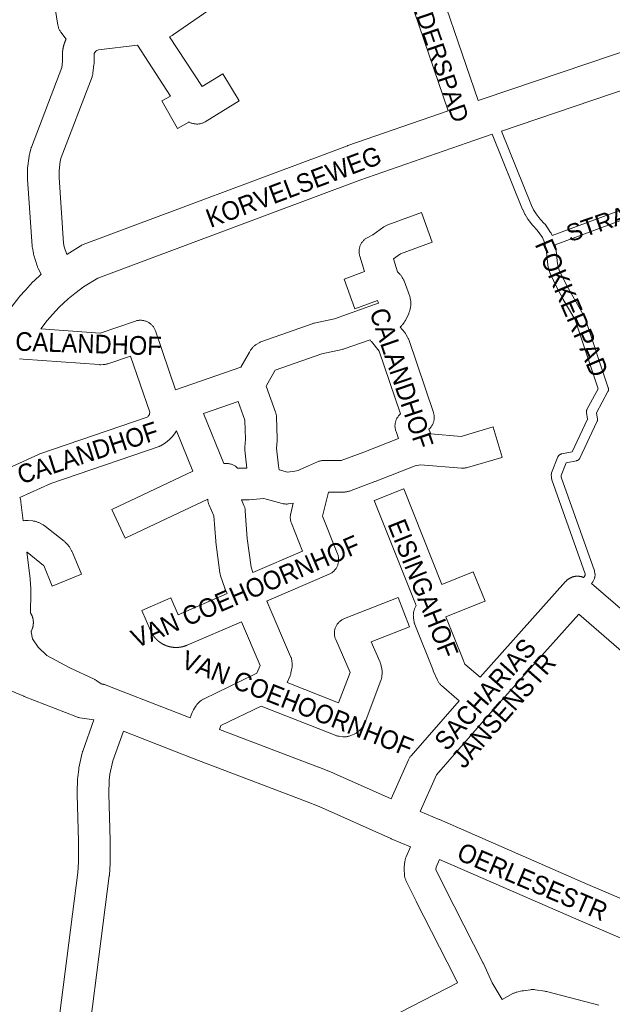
# Model space of a CAD drawing. Header units: metres. Extents: x 123819 to 142731, y 393440 to 405763.
# Tile 144 of 256: x 132931 to 133175, y 395415 to 395821. Entities that reach past the tile are written whole.
import ezdxf
from ezdxf.enums import TextEntityAlignment as Align

# ---------------------------------------------------------------- set-up
doc = ezdxf.new("R2010")
doc.units = ezdxf.units.M
doc.header["$MEASUREMENT"] = 0
for name, color, linetype, lineweight in [('gs-anno-wegen algemeen tekst', 7, 'Continuous', 0), ('gs-knt-aanvullende hoofdweg', 7, 'Continuous', 0), ('gs-knt-paden', 7, 'Continuous', 0), ('gs-knt-wegen algemeen', 7, 'Continuous', 0)]:
    doc.layers.add(name, color=color, linetype=linetype, lineweight=lineweight)
doc.styles.add('Style-Arial', font='arial.ttf')

msp = doc.modelspace()

# ---------------------------------------------------------------- linework, layer by layer
at = {"layer": 'gs-knt-aanvullende hoofdweg', "color": 7, "linetype": 'Continuous', "flags": 128}
for points in [[(133120.15, 395787.77), (133122.58, 395788.59), (133217.32, 395820.63), (133235.09, 395826.64)], [(133220.04, 395805.69), (133129.73, 395775.15)], [(132950.69, 395724.34), (132956.19, 395727.74), (132956.51, 395727.93), (132956.84, 395728.1), (132957.17, 395728.25), (132957.51, 395728.39), (133066.3, 395769.1), (133066.47, 395769.16), (133107.84, 395783.54)], [(133125.91, 395773.86), (133118.85, 395771.47), (133071.49, 395755), (132963.46, 395714.58), (132957.56, 395710.93), (132956.39, 395710.07), (132953.97, 395708.28), (132951.22, 395706.02), (132947.58, 395702.62), (132947.58, 395702.62), (132947.58, 395702.62), (132944.83, 395699.58)], [(132933.7, 395709.66), (132936.65, 395712.93), (132936.87, 395713.16), (132937.1, 395713.38), (132940.17, 395716.25)], [(132919.39, 395690.57), (132920.73, 395692.47), (132927.52, 395702.09), (132927.68, 395702.31), (132930.9, 395706.53), (132931.1, 395706.77), (132931.3, 395707.01), (132933.69, 395709.65)], [(132933.69, 395709.65), (132933.69, 395709.65), (132933.7, 395709.66)], [(132933.69, 395709.65), (132933.69, 395709.65), (132933.7, 395709.66)], [(132944.83, 395699.58), (132942.65, 395697.17), (132940.02, 395693.72)], [(132944.83, 395699.58), (132944.83, 395699.58)], [(132944.83, 395699.58), (132944.83, 395699.58)], [(132944.83, 395699.58), (132944.83, 395699.58), (132944.83, 395699.58)], [(132944.83, 395699.58), (132944.83, 395699.58), (132944.83, 395699.58)], [(132935.76, 395576.68), (132935.77, 395576.67), (132935.82, 395576.59), (132935.87, 395576.51), (132935.92, 395576.43), (132935.96, 395576.35), (132936.01, 395576.27), (132936.05, 395576.19), (132936.09, 395576.11), (132936.14, 395576.03), (132936.18, 395575.95), (132936.22, 395575.87), (132936.26, 395575.78), (132936.3, 395575.7), (132936.33, 395575.62), (132936.36, 395575.54), (132936.4, 395575.45), (132936.44, 395575.36), (132936.47, 395575.28), (132936.5, 395575.2), (132936.53, 395575.1), (132936.56, 395575.01), (132936.59, 395574.94), (132936.61, 395574.86), (132936.64, 395574.75), (132936.67, 395574.66), (132936.69, 395574.58), (132936.71, 395574.51), (132936.74, 395574.4), (132936.76, 395574.3), (132936.78, 395574.23), (132936.8, 395574.16), (132936.82, 395574.04), (132936.84, 395573.94), (132936.85, 395573.87), (132936.86, 395573.8), (132936.88, 395573.68), (132936.89, 395573.57), (132936.9, 395573.51), (132936.91, 395573.44), (132936.92, 395573.32), (132936.93, 395573.21), (132936.93, 395573.14), (132936.94, 395573.08), (132936.94, 395572.95), (132936.95, 395572.84), (132936.95, 395572.78), (132936.95, 395572.71), (132936.95, 395572.59), (132936.95, 395572.47), (132936.95, 395572.41), (132936.95, 395572.35), (132936.94, 395572.22), (132936.93, 395572.1), (132936.93, 395572.05), (132936.93, 395571.99), (132936.91, 395571.86), (132936.9, 395571.74), (132936.89, 395571.68), (132936.89, 395571.63), (132936.86, 395571.49), (132936.85, 395571.37), (132936.84, 395571.32), (132936.83, 395571.27), (132936.8, 395571.14), (132936.78, 395571.01), (132936.76, 395570.96), (132936.76, 395570.91), (132936.72, 395570.78), (132936.69, 395570.65), (132936.68, 395570.61), (132936.66, 395570.56), (132936.62, 395570.43), (132936.58, 395570.3), (132936.57, 395570.26), (132936.56, 395570.22), (132936.51, 395570.08), (132936.46, 395569.95), (132936.44, 395569.91), (132936.43, 395569.88), (132936.32, 395569.61), (132936.3, 395569.58), (132936.29, 395569.54), (132936.16, 395569.28), (132936.13, 395569.21), (132936.09, 395569.13)], [(132961.92, 395532.64), (132956.09, 395533.45), (132955.74, 395533.51), (132955.4, 395533.58), (132955.06, 395533.67), (132954.72, 395533.78), (132954.39, 395533.9), (132933.13, 395542.23), (132932.98, 395542.3), (132920.67, 395547.43), (132920.3, 395547.59), (132915.3, 395549.67), (132908.75, 395551.89), (132908.47, 395551.99), (132908.38, 395552.02), (132908.38, 395552.02), (132908.33, 395552.04), (132908.29, 395552.06), (132908.2, 395552.1), (132907.93, 395552.22), (132904.02, 395554.7)], [(132964.94, 395547.38), (132965.18, 395547.35), (132965.46, 395547.3), (132965.54, 395547.29), (132965.54, 395547.29), (132965.83, 395547.23), (132965.89, 395547.21), (132965.9, 395547.21), (132966.18, 395547.13), (132966.24, 395547.12), (132966.26, 395547.11), (132966.53, 395547.03), (132966.59, 395547.01), (132966.61, 395547), (132966.88, 395546.9), (132973.26, 395544.4), (133001.47, 395533.36)], [(132964.94, 395547.38), (132964.94, 395547.38)], [(133092.24, 395480.26), (133084.34, 395483.62), (133084.22, 395483.67), (133054.62, 395496.86), (133049, 395499.1), (133002.12, 395516.98), (133002.06, 395517), (132974.07, 395527.95)], [(133013.62, 395528.67), (133054.41, 395513.11), (133054.52, 395513.07), (133060.33, 395510.75), (133060.6, 395510.64), (133084.36, 395500.05)], [(133096.3, 395494.86), (133104.13, 395491.52), (133104.2, 395491.5), (133165.37, 395464.78), (133190.19, 395454.22)], [(133253.61, 395411.37), (133231.16, 395420.65), (133231.12, 395420.67), (133190.28, 395437.86), (133190.25, 395437.87), (133159.46, 395450.98), (133159.39, 395451), (133104.19, 395475.11)]]:
    msp.add_lwpolyline(points, dxfattribs=at)
at = {"layer": 'gs-knt-paden', "color": 7, "linetype": 'Continuous', "flags": 128}
for points in [[(133150.35, 395632.87), (133150.31, 395633.39), (133150.3, 395633.48), (133150.3, 395633.57), (133150.3, 395633.66), (133150.31, 395633.76), (133150.32, 395633.85), (133150.33, 395633.94), (133150.35, 395634.03), (133150.38, 395634.12), (133150.4, 395634.21), (133150.44, 395634.3), (133153.01, 395640.89), (133153.04, 395640.98), (133153.08, 395641.06), (133153.13, 395641.14), (133153.18, 395641.23), (133153.23, 395641.3), (133153.28, 395641.38), (133153.34, 395641.46), (133153.41, 395641.53), (133153.47, 395641.59), (133153.54, 395641.66), (133153.61, 395641.72), (133153.69, 395641.78), (133153.76, 395641.83), (133153.85, 395641.88), (133153.93, 395641.93), (133154.01, 395641.97), (133154.1, 395642.01), (133154.19, 395642.05), (133154.28, 395642.08), (133154.37, 395642.1), (133154.46, 395642.12), (133158.89, 395643.07), (133165.2, 395656.47), (133164.79, 395659.15), (133164.77, 395659.24), (133164.76, 395659.33), (133164.76, 395659.42), (133164.76, 395659.52), (133164.77, 395659.61), (133164.78, 395659.71), (133164.79, 395659.8), (133164.81, 395659.89), (133164.83, 395659.98), (133164.86, 395660.07), (133164.89, 395660.16), (133164.92, 395660.25), (133164.96, 395660.33), (133165, 395660.41), (133169.67, 395669), (133160.43, 395696.58), (133159.96, 395697.68), (133155.22, 395705.8), (133155.18, 395705.87), (133152.48, 395710.97), (133152.45, 395711.03), (133149.93, 395716.23), (133149.9, 395716.29), (133149.87, 395716.36), (133149.85, 395716.43), (133149.23, 395718.17), (133149.2, 395718.25), (133149.18, 395718.33), (133149.16, 395718.41), (133149.14, 395718.49), (133148.89, 395719.88), (133148.88, 395719.95), (133148.87, 395720.02), (133148.3, 395725.28), (133147.65, 395729.03), (133146.63, 395731.26), (133144.5, 395734.32), (133142.68, 395736.23), (133142.63, 395736.28), (133142.58, 395736.34), (133142.54, 395736.39), (133140.76, 395738.72), (133140.71, 395738.78), (133140.67, 395738.84), (133140.63, 395738.9), (133139.54, 395740.73), (133139.49, 395740.81), (133139.45, 395740.89), (133138.53, 395742.81), (133138.51, 395742.87), (133138.48, 395742.92), (133125.91, 395773.86)], [(133129.73, 395775.15), (133142.18, 395744.49), (133143.03, 395742.71), (133144.02, 395741.07), (133145.66, 395738.92), (133147.52, 395736.98), (133147.57, 395736.92), (133147.62, 395736.87), (133147.67, 395736.8), (133147.71, 395736.74), (133150.03, 395733.41), (133150.08, 395733.33), (133150.13, 395733.26), (133150.17, 395733.18), (133150.21, 395733.1), (133150.64, 395732.16)], [(133150.64, 395732.16), (133200.37, 395750.56)], [(133202.53, 395747.07), (133151.85, 395728.33)], [(133151.85, 395728.33), (133152.27, 395725.91), (133152.28, 395725.84), (133152.29, 395725.78), (133152.86, 395720.53), (133153.07, 395719.37), (133153.6, 395717.88), (133156.05, 395712.82), (133158.71, 395707.79), (133163.49, 395699.6), (133163.53, 395699.53), (133163.57, 395699.46), (133163.6, 395699.38), (133164.16, 395698.09), (133164.19, 395698.01), (133164.22, 395697.93), (133173.76, 395669.44), (133173.79, 395669.35), (133173.81, 395669.26), (133173.83, 395669.16), (133173.85, 395669.07), (133173.86, 395668.97), (133173.86, 395668.87), (133173.86, 395668.78), (133173.86, 395668.68), (133173.85, 395668.58), (133173.84, 395668.49), (133173.82, 395668.39), (133173.8, 395668.3), (133173.77, 395668.2), (133173.74, 395668.11), (133173.7, 395668.02), (133173.66, 395667.93), (133173.62, 395667.85), (133168.86, 395659.09), (133169.27, 395656.48), (133169.28, 395656.39), (133169.29, 395656.3), (133169.29, 395656.2), (133169.29, 395656.11), (133169.29, 395656.02), (133169.28, 395655.93), (133169.27, 395655.84), (133169.25, 395655.75), (133169.23, 395655.66), (133169.2, 395655.57), (133169.17, 395655.48), (133169.14, 395655.4), (133169.1, 395655.31), (133162.1, 395640.45), (133162.06, 395640.37), (133162.01, 395640.28), (133161.96, 395640.2), (133161.9, 395640.12), (133161.84, 395640.04), (133161.78, 395639.97), (133161.71, 395639.9), (133161.64, 395639.83), (133161.57, 395639.77), (133161.49, 395639.71), (133161.41, 395639.65), (133161.33, 395639.6), (133161.25, 395639.55), (133161.16, 395639.5), (133161.07, 395639.46), (133160.98, 395639.43), (133160.89, 395639.4), (133160.8, 395639.37), (133160.7, 395639.35), (133156.36, 395638.42), (133154.35, 395633.28), (133154.36, 395633.24)], [(133163.65, 395591.22), (133163.88, 395591.47), (133164.27, 395592.26), (133164.28, 395592.36), (133164.19, 395592.79), (133150.55, 395631.43), (133150.52, 395631.51), (133150.5, 395631.59), (133150.48, 395631.67), (133150.46, 395631.75), (133150.45, 395631.83), (133150.44, 395631.91), (133150.35, 395632.87)], [(133150.35, 395632.87), (133150.35, 395632.87), (133150.35, 395632.87)], [(133150.35, 395632.87), (133150.35, 395632.87), (133150.35, 395632.87)], [(133154.36, 395633.24), (133154.36, 395633.23), (133154.36, 395633.23)], [(133154.36, 395633.24), (133154.36, 395633.23), (133154.36, 395633.23)], [(133154.36, 395633.23), (133154.42, 395632.53), (133168.03, 395593.99), (133168.06, 395593.9), (133168.08, 395593.81), (133168.11, 395593.72), (133168.27, 395592.87), (133168.29, 395592.78), (133168.3, 395592.69), (133168.31, 395592.6), (133168.31, 395592.51), (133168.31, 395592.42), (133168.31, 395592.33), (133168.25, 395591.56), (133168.24, 395591.46), (133168.22, 395591.36), (133168.2, 395591.27), (133168.18, 395591.17), (133168.15, 395591.08), (133168.12, 395590.99), (133168.08, 395590.9), (133168.04, 395590.81), (133167.35, 395589.44), (133167.31, 395589.36), (133167.27, 395589.29), (133167.22, 395589.22), (133167.17, 395589.14), (133167.12, 395589.08), (133167.06, 395589.01), (133166.89, 395588.81)]]:
    msp.add_lwpolyline(points, dxfattribs=at)
at = {"layer": 'gs-knt-wegen algemeen', "color": 7, "linetype": 'Continuous', "flags": 128}
for points in [[(133087.56, 395871.82), (133091.42, 395860.86), (133116.23, 395872.88), (133116.49, 395873), (133116.75, 395873.1), (133117.02, 395873.2), (133117.29, 395873.28), (133121.94, 395874.6), (133133.25, 395878.22, -0.385232), (133133.26, 395878.22), (133137.23, 395865.84, -0.385234), (133137.22, 395865.83), (133125.81, 395862.17), (133125.6, 395862.11), (133121.4, 395860.91), (133098.94, 395850.03), (133120.15, 395787.77)], [(133023.75, 395835.18), (132994.71, 395814.94), (132994.51, 395814.8), (132994.3, 395814.67), (132994.08, 395814.55), (132993.86, 395814.44), (132993.08, 395814.05), (133006.42, 395793.47), (133014.99, 395798.68, -0.355521), (133015, 395798.68), (133021.76, 395787.57, -0.390558), (133021.75, 395787.56), (133007.7, 395779), (133007.43, 395778.85), (133007.15, 395778.71), (133006.86, 395778.58), (133006.57, 395778.46), (133006.28, 395778.36), (133005.98, 395778.27), (133005.67, 395778.2), (133005.36, 395778.14), (133005.05, 395778.1), (133004.74, 395778.07), (133004.43, 395778.06), (133004.12, 395778.06), (133003.8, 395778.08), (133003.49, 395778.11), (133003.18, 395778.16), (133002.87, 395778.22), (133002.57, 395778.29), (133002.27, 395778.38), (133001.98, 395778.49), (133001.69, 395778.61), (133001.4, 395778.74), (133001.13, 395778.89), (133001.09, 395778.91), (133000.99, 395778.89), (132996.35, 395776.25, -0.371422), (132996.33, 395776.25), (132989.92, 395787.56, -0.371423), (132989.92, 395787.58), (132993.43, 395789.56), (132979.81, 395810.58), (132963.72, 395808.6), (132963.15, 395808.38), (132962.72, 395808.11)], [(132940.02, 395693.72), (132964.44, 395691.96), (132979.02, 395696.87), (132979.32, 395696.97), (132979.63, 395697.05), (132979.94, 395697.11), (132980.26, 395697.16), (132980.58, 395697.19), (132980.9, 395697.21), (132981.21, 395697.21), (132981.53, 395697.2), (132981.85, 395697.17), (132982.17, 395697.12), (132982.48, 395697.06), (132982.79, 395696.99), (132983.1, 395696.9), (132983.4, 395696.79), (132983.69, 395696.67), (132983.98, 395696.54), (132984.26, 395696.39), (132984.54, 395696.23), (132984.81, 395696.05), (132985.06, 395695.86), (132985.31, 395695.66), (132985.55, 395695.45), (132985.78, 395695.23), (132985.99, 395694.99), (132986.2, 395694.75), (132986.39, 395694.49), (132986.57, 395694.23), (132986.73, 395693.96), (132986.89, 395693.68), (132987.03, 395693.39), (132987.15, 395693.1), (132987.26, 395692.8), (132995.49, 395668.57), (133022.38, 395677.91), (133025.91, 395684.13), (133026.05, 395684.38), (133026.21, 395684.61), (133026.37, 395684.84), (133026.55, 395685.06), (133027.22, 395685.89), (133027.41, 395686.11), (133027.61, 395686.32), (133027.82, 395686.52), (133028.04, 395686.71), (133028.26, 395686.9), (133028.5, 395687.07), (133028.74, 395687.23), (133028.99, 395687.38), (133029.91, 395687.92), (133030.17, 395688.06), (133030.44, 395688.19), (133030.71, 395688.31), (133030.99, 395688.42), (133051.82, 395695.8), (133052.08, 395695.89), (133052.35, 395695.97), (133052.61, 395696.03), (133061.03, 395697.86), (133077.01, 395703.52), (133079.14, 395704.29), (133078.74, 395705.37), (133069.41, 395701.94, -0.327561), (133069.4, 395701.94), (133064.92, 395714.15, -0.327562), (133064.92, 395714.16), (133073.34, 395717.25), (133071.4, 395723.65), (133071.31, 395723.95), (133071.24, 395724.26), (133071.19, 395724.57), (133071.15, 395724.88), (133071.12, 395725.2), (133071.12, 395725.51), (133071.12, 395725.83), (133071.14, 395726.14), (133071.18, 395726.46), (133071.23, 395726.77), (133071.3, 395727.08), (133071.38, 395727.38), (133071.48, 395727.68), (133071.59, 395727.98), (133071.71, 395728.27), (133071.85, 395728.55), (133072, 395728.83), (133072.17, 395729.09), (133072.35, 395729.35), (133072.54, 395729.61), (133072.74, 395729.85), (133072.96, 395730.08), (133073.18, 395730.3), (133073.42, 395730.51), (133073.66, 395730.71), (133073.92, 395730.89), (133074.18, 395731.07), (133074.45, 395731.23), (133074.73, 395731.37), (133076.78, 395732.39), (133081.33, 395735.67), (133081.57, 395735.83), (133081.83, 395735.99), (133082.09, 395736.14), (133082.35, 395736.27), (133082.63, 395736.39), (133082.9, 395736.5), (133096.81, 395741.56, -0.327571), (133096.82, 395741.56), (133101.27, 395729.34, -0.32757), (133101.26, 395729.33), (133088.21, 395724.57), (133085.35, 395722.52), (133087, 395717.11), (133087.13, 395716.99), (133087.33, 395716.8), (133087.52, 395716.6), (133088.05, 395716.03), (133088.24, 395715.81), (133088.42, 395715.59), (133088.59, 395715.36), (133088.75, 395715.13), (133088.9, 395714.88), (133089.16, 395714.43), (133089.3, 395714.19), (133089.42, 395713.94), (133089.54, 395713.68), (133089.64, 395713.42), (133091.87, 395707.42), (133091.96, 395707.17), (133092.04, 395706.92), (133092.1, 395706.66), (133092.16, 395706.41), (133092.2, 395706.15)], [(133092.2, 395706.15), (133092.39, 395704.98), (133092.43, 395704.69), (133092.45, 395704.41), (133092.46, 395704.12), (133092.46, 395703.83), (133092.45, 395703.54), (133092.43, 395703.26), (133092.39, 395702.97), (133092.34, 395702.69), (133092.27, 395702.41), (133091.99, 395701.25), (133091.92, 395701), (133091.84, 395700.76), (133091.76, 395700.51), (133091.66, 395700.27), (133091.55, 395700.04), (133090.32, 395697.42), (133090.17, 395697.14), (133090.02, 395696.86), (133089.85, 395696.59), (133089.66, 395696.33), (133088.97, 395695.4), (133088.78, 395695.15), (133088.57, 395694.91), (133088.35, 395694.68), (133088.12, 395694.46), (133088.09, 395694.44), (133089.93, 395692.19), (133090.11, 395691.96), (133090.28, 395691.72), (133090.43, 395691.48), (133090.58, 395691.23), (133091.1, 395690.3), (133091.23, 395690.04), (133091.36, 395689.77), (133091.47, 395689.51), (133091.57, 395689.23), (133101.73, 395659.27), (133101.82, 395658.97), (133101.9, 395658.67), (133101.97, 395658.36), (133102.02, 395658.05), (133102.05, 395657.73), (133102.07, 395657.42), (133102.08, 395657.11), (133102.06, 395656.79), (133102.04, 395656.48), (133102, 395656.17), (133101.94, 395655.86), (133101.87, 395655.55), (133101.78, 395655.25), (133101.68, 395654.95), (133101.57, 395654.66), (133101.44, 395654.37), (133101.3, 395654.09), (133101.14, 395653.82), (133100.97, 395653.55), (133100.79, 395653.3), (133100.6, 395653.05), (133100.39, 395652.81), (133099.91, 395652.28), (133100.61, 395650.43), (133113.21, 395649.39), (133126.31, 395653.24, -0.355975), (133126.32, 395653.23), (133129.99, 395640.75, -0.355973), (133129.98, 395640.74), (133115.71, 395636.56), (133115.43, 395636.48), (133115.13, 395636.42), (133114.84, 395636.36), (133114.54, 395636.33), (133114.24, 395636.3), (133113.94, 395636.29), (133113.65, 395636.3), (133113.35, 395636.32), (133096.44, 395637.71), (133094.24, 395637.2), (133077.76, 395630.76), (133077.65, 395630.72), (133067.21, 395626.85), (133066.93, 395626.76), (133066.66, 395626.68), (133066.38, 395626.61), (133066.09, 395626.55), (133065.81, 395626.5), (133065.52, 395626.47), (133065.23, 395626.45), (133064.94, 395626.45), (133058.49, 395626.45)], [(133008.81, 395623.51), (132974.78, 395607.49, -0.357607), (132974.77, 395607.5), (132969.23, 395619.26, -0.357606), (132969.24, 395619.27), (133002.62, 395634.99), (132995.87, 395651.61), (132995.09, 395650.4), (132994.19, 395649.25), (132993.18, 395648.19), (132992.08, 395647.23), (132990.9, 395646.38), (132989.64, 395645.64), (132989.41, 395645.53), (132989.19, 395645.42), (132988.96, 395645.33), (132988.72, 395645.24), (132944.15, 395629.95), (132931.4, 395624.16)], [(133112.34, 395540.38), (133105.08, 395546.72), (133104.84, 395546.94), (133104.62, 395547.16), (133104.41, 395547.39), (133104.21, 395547.64), (133104.03, 395547.89), (133103.85, 395548.15), (133103.69, 395548.42), (133103.54, 395548.7), (133103.41, 395548.98), (133101.7, 395552.83), (133101.6, 395553.06), (133094.12, 395571.85), (133094.03, 395572.1), (133093.94, 395572.36), (133093.87, 395572.61), (133093.81, 395572.87), (133093.76, 395573.13), (133093.72, 395573.4), (133093.52, 395574.85), (133093.49, 395575.14), (133093.47, 395575.44), (133093.46, 395575.73), (133093.47, 395576.03), (133093.49, 395576.33), (133093.53, 395576.62), (133093.58, 395576.91), (133093.64, 395577.2), (133093.71, 395577.49), (133093.8, 395577.77), (133093.9, 395578.05), (133094.01, 395578.33), (133094.62, 395579.71), (133077.39, 395622.94, -0.384837), (133077.4, 395622.95), (133089.47, 395627.77, -0.384834), (133089.49, 395627.76)], [(133089.49, 395627.76), (133105.19, 395588.35), (133118.12, 395593.55, -0.384791), (133118.13, 395593.55), (133122.99, 395581.49, -0.384789), (133122.98, 395581.47), (133106.88, 395574.99), (133113.65, 395558), (133114.73, 395555.58), (133120.97, 395550.13)], [(133058.49, 395626.45), (133056.11, 395616.51), (133062.24, 395600.96), (133062.35, 395600.66), (133062.44, 395600.36), (133062.52, 395600.06), (133062.59, 395599.75), (133062.64, 395599.44), (133062.67, 395599.13), (133062.69, 395598.82), (133062.7, 395598.51), (133062.69, 395598.19), (133062.66, 395597.88), (133062.62, 395597.57), (133062.56, 395597.26), (133062.49, 395596.96), (133062.41, 395596.66), (133062.31, 395596.36), (133062.2, 395596.07), (133062.07, 395595.78), (133061.93, 395595.5), (133061.77, 395595.23), (133061.61, 395594.96), (133061.43, 395594.71), (133061.23, 395594.46), (133061.03, 395594.22), (133060.82, 395593.99), (133060.59, 395593.77), (133060.35, 395593.57), (133060.11, 395593.37), (133059.85, 395593.19), (133059.59, 395593.02), (133059.32, 395592.86), (133059.04, 395592.72), (133058.76, 395592.59), (133033.04, 395581.53), (133033.06, 395581.51), (133033.21, 395581.27), (133033.35, 395581.02), (133033.47, 395580.77), (133033.59, 395580.51), (133042.93, 395558.72), (133043.04, 395558.47), (133043.13, 395558.21), (133043.21, 395557.94), (133043.28, 395557.67), (133043.34, 395557.4), (133043.39, 395557.13), (133043.42, 395556.85), (133043.53, 395555.86), (133043.55, 395555.58), (133043.56, 395555.3), (133043.56, 395555.03), (133043.55, 395554.75), (133043.53, 395554.47), (133043.49, 395554.19), (133043.45, 395553.92), (133043.06, 395551.96), (133043.01, 395551.7), (133042.94, 395551.44), (133042.86, 395551.18), (133042.77, 395550.92), (133042.67, 395550.67), (133041.53, 395547.99), (133062.7, 395539.65), (133067.42, 395552.08), (133061.5, 395565.64), (133061.38, 395565.94), (133061.28, 395566.23), (133061.19, 395566.54), (133061.11, 395566.85), (133061.05, 395567.16), (133061, 395567.47), (133060.97, 395567.79), (133060.96, 395568.1), (133060.96, 395568.42), (133060.98, 395568.74), (133061.01, 395569.05), (133061.06, 395569.37), (133061.12, 395569.68), (133061.19, 395569.98), (133061.29, 395570.29), (133061.39, 395570.59), (133061.51, 395570.88), (133061.65, 395571.17), (133061.8, 395571.45), (133061.96, 395571.72), (133062.14, 395571.98), (133062.33, 395572.24), (133062.53, 395572.48), (133062.74, 395572.72), (133062.96, 395572.94), (133063.2, 395573.16), (133063.44, 395573.36), (133063.69, 395573.55), (133063.96, 395573.73), (133064.23, 395573.89), (133064.51, 395574.04), (133064.79, 395574.18), (133065.08, 395574.3), (133087.15, 395582.99, -0.384898), (133087.16, 395582.98), (133091.92, 395570.88, -0.384897), (133091.92, 395570.87), (133076.13, 395564.66), (133079.65, 395556.6), (133079.77, 395556.31), (133079.87, 395556.02), (133079.96, 395555.73), (133080.04, 395555.43), (133080.45, 395553.58), (133080.51, 395553.27), (133080.56, 395552.96), (133080.59, 395552.65), (133080.61, 395552.33), (133080.61, 395552.02), (133080.59, 395551.7), (133080.53, 395550.71), (133080.5, 395550.39), (133080.45, 395550.07), (133080.39, 395549.76), (133080.31, 395549.45), (133080.22, 395549.15), (133080.12, 395548.85), (133073.6, 395531.69), (133073.51, 395531.47), (133073.41, 395531.25), (133073.31, 395531.03), (133073.2, 395530.82), (133072.78, 395530.07), (133072.63, 395529.82), (133072.46, 395529.57), (133072.29, 395529.33), (133072.11, 395529.1), (133071.91, 395528.87), (133071.71, 395528.66), (133071.16, 395528.11), (133070.93, 395527.89), (133070.69, 395527.69), (133070.45, 395527.49), (133070.19, 395527.31), (133069.93, 395527.14), (133069.65, 395526.99), (133069.37, 395526.84), (133069.09, 395526.71), (133067.68, 395526.12), (133067.39, 395526), (133067.1, 395525.9), (133066.81, 395525.82), (133066.51, 395525.75), (133066.21, 395525.69), (133065.91, 395525.65), (133065.6, 395525.62), (133065.3, 395525.6), (133064.99, 395525.6), (133064.68, 395525.62), (133064.38, 395525.65), (133062.86, 395525.83), (133062.58, 395525.86), (133062.3, 395525.91), (133062.03, 395525.98), (133061.76, 395526.05), (133061.49, 395526.14), (133061.23, 395526.23), (133030.83, 395538.21), (133014.22, 395530.2), (133013.62, 395528.67)], [(132931.85, 395622.32), (132932.76, 395614.59), (132933.47, 395614.68), (132933.73, 395614.7), (132933.99, 395614.72), (132934.24, 395614.72), (132934.5, 395614.72), (132934.76, 395614.7), (132936.72, 395614.54), (132937.01, 395614.51), (132937.29, 395614.47), (132937.57, 395614.42), (132937.85, 395614.35), (132938.13, 395614.27), (132938.4, 395614.18), (132938.67, 395614.08), (132938.93, 395613.96), (132939.19, 395613.84), (132940.93, 395612.94), (132941.16, 395612.81), (132941.38, 395612.68), (132941.6, 395612.54), (132941.81, 395612.39), (132942.01, 395612.24), (132949.62, 395606.15), (132949.83, 395605.98), (132950.03, 395605.79), (132950.23, 395605.6), (132951.1, 395604.69), (132951.29, 395604.49), (132951.47, 395604.28), (132951.64, 395604.07), (132951.8, 395603.84), (132951.95, 395603.62), (132952.09, 395603.38), (132952.71, 395602.28), (132952.84, 395602.04), (132952.96, 395601.8), (132953.07, 395601.55), (132956.73, 395592.66), (132956.73, 395592.66, -0.443164), (132956.73, 395592.65), (132956.73, 395592.65), (132944.7, 395587.7), (132944.7, 395587.7, -0.443165), (132944.69, 395587.7), (132944.69, 395587.7), (132941.19, 395596.21), (132941.18, 395596.23), (132941.16, 395596.24), (132934.38, 395601.66), (132934.37, 395601.67), (132934.36, 395601.67), (132934.29, 395601.66), (132935.57, 395590.83), (132935.6, 395590.56), (132935.91, 395586.52), (132935.92, 395586.29), (132935.93, 395586.05), (132935.94, 395582.89), (132935.94, 395582.72), (132935.94, 395582.56), (132935.78, 395579.14), (132935.76, 395576.68)], [(133001.47, 395533.36), (133002.36, 395535.63), (133002.47, 395535.89), (133002.59, 395536.15), (133002.72, 395536.41), (133002.87, 395536.65), (133003.78, 395538.15), (133003.95, 395538.41), (133004.12, 395538.65), (133004.31, 395538.89), (133004.5, 395539.12), (133004.71, 395539.34), (133004.93, 395539.55), (133005.66, 395540.22), (133005.87, 395540.4), (133006.08, 395540.58), (133006.3, 395540.74), (133006.53, 395540.9), (133006.76, 395541.04), (133007, 395541.17), (133007.25, 395541.3), (133027.66, 395551.13), (133029.02, 395551.84), (133030.36, 395555), (133022.66, 395572.97), (133000.32, 395563.34), (133000.25, 395563.31), (133000.18, 395563.29), (133000.12, 395563.26), (133000.05, 395563.23), (132999.99, 395563.21), (132999.92, 395563.18), (132999.86, 395563.15), (132999.79, 395563.13), (132999.72, 395563.11), (132999.66, 395563.08), (132999.59, 395563.06), (132999.52, 395563.03), (132999.46, 395563.01), (132999.39, 395562.99), (132999.32, 395562.97), (132999.26, 395562.94), (132999.19, 395562.92), (132999.12, 395562.9), (132999.05, 395562.88), (132998.99, 395562.86), (132998.92, 395562.84), (132998.85, 395562.82), (132998.78, 395562.8), (132998.71, 395562.79), (132998.65, 395562.77), (132998.58, 395562.75), (132998.51, 395562.73), (132998.44, 395562.72), (132998.37, 395562.7), (132998.3, 395562.69), (132998.23, 395562.67), (132998.17, 395562.65), (132998.1, 395562.64), (132998.03, 395562.63), (132997.96, 395562.61), (132997.89, 395562.6), (132997.82, 395562.59), (132997.75, 395562.57), (132997.68, 395562.56), (132997.61, 395562.55), (132997.54, 395562.54), (132997.47, 395562.53), (132997.4, 395562.52), (132997.33, 395562.51), (132997.26, 395562.5), (132997.19, 395562.49), (132997.12, 395562.48), (132997.05, 395562.47), (132996.98, 395562.47), (132996.91, 395562.46), (132996.84, 395562.45), (132996.77, 395562.45), (132996.7, 395562.44), (132996.63, 395562.43), (132996.56, 395562.43), (132996.49, 395562.42), (132996.42, 395562.42), (132996.35, 395562.42), (132996.28, 395562.41), (132996.2, 395562.41), (132996.13, 395562.41), (132996.06, 395562.4), (132995.99, 395562.4), (132995.92, 395562.4), (132995.85, 395562.4), (132995.78, 395562.4), (132995.71, 395562.4), (132995.64, 395562.4), (132995.57, 395562.4), (132995.5, 395562.4), (132995.43, 395562.41), (132995.36, 395562.41), (132995.29, 395562.41), (132995.22, 395562.41), (132995.15, 395562.42), (132995.08, 395562.42), (132995, 395562.43), (132994.93, 395562.43), (132994.86, 395562.44), (132994.79, 395562.44), (132994.72, 395562.45), (132994.65, 395562.45), (132994.58, 395562.46), (132994.51, 395562.47), (132994.44, 395562.48), (132994.37, 395562.48), (132994.3, 395562.49), (132994.23, 395562.5), (132994.16, 395562.51), (132994.09, 395562.52), (132994.02, 395562.53), (132993.95, 395562.54), (132993.88, 395562.56), (132993.81, 395562.57), (132993.74, 395562.58), (132993.67, 395562.59), (132993.61, 395562.6), (132993.54, 395562.62), (132993.47, 395562.63), (132993.4, 395562.65), (132993.33, 395562.66), (132993.26, 395562.68), (132993.19, 395562.69), (132993.12, 395562.71), (132993.05, 395562.72), (132992.98, 395562.74), (132992.92, 395562.76), (132992.85, 395562.78), (132992.78, 395562.79), (132992.71, 395562.81), (132992.64, 395562.83), (132992.58, 395562.85), (132992.51, 395562.87), (132992.44, 395562.89), (132992.37, 395562.91), (132992.3, 395562.93), (132992.24, 395562.95), (132992.17, 395562.98), (132992.1, 395563), (132992.04, 395563.02), (132991.97, 395563.04), (132991.9, 395563.07), (132991.84, 395563.09), (132991.77, 395563.11), (132991.7, 395563.14), (132991.64, 395563.16), (132991.57, 395563.19), (132991.51, 395563.22), (132991.44, 395563.24), (132991.38, 395563.27), (132991.31, 395563.3), (132991.24, 395563.32), (132991.18, 395563.35), (132991.11, 395563.38), (132991.05, 395563.41), (132990.99, 395563.44), (132990.92, 395563.47), (132990.86, 395563.5), (132990.79, 395563.53), (132990.73, 395563.56), (132990.67, 395563.59), (132990.6, 395563.62), (132990.54, 395563.65), (132990.48, 395563.68), (132990.42, 395563.72), (132990.35, 395563.75), (132990.29, 395563.78), (132990.23, 395563.82), (132990.17, 395563.85), (132990.11, 395563.89), (132990.04, 395563.92), (132989.98, 395563.96), (132989.92, 395563.99), (132989.86, 395564.03), (132989.8, 395564.06), (132989.74, 395564.1), (132989.68, 395564.14), (132989.62, 395564.18), (132989.56, 395564.21), (132989.5, 395564.25), (132989.44, 395564.29), (132989.38, 395564.33), (132989.32, 395564.37), (132989.27, 395564.41), (132989.21, 395564.45), (132989.15, 395564.49), (132989.09, 395564.53), (132989.09, 395564.53), (132989.09, 395564.53), (132989.04, 395564.57), (132988.98, 395564.61), (132988.92, 395564.65), (132988.86, 395564.7), (132988.81, 395564.74), (132988.75, 395564.78), (132988.7, 395564.82), (132988.64, 395564.87), (132988.59, 395564.91), (132988.53, 395564.96), (132988.48, 395565), (132988.42, 395565.04), (132988.37, 395565.09), (132988.31, 395565.14), (132988.26, 395565.18), (132988.2, 395565.23), (132988.15, 395565.27), (132988.1, 395565.32), (132988.05, 395565.37), (132987.99, 395565.42), (132987.94, 395565.46), (132987.89, 395565.51), (132987.84, 395565.56), (132987.79, 395565.61), (132987.74, 395565.66), (132987.69, 395565.71), (132987.64, 395565.76), (132987.59, 395565.81), (132987.54, 395565.86), (132987.49, 395565.91), (132987.44, 395565.96), (132987.39, 395566.01), (132987.34, 395566.06), (132987.29, 395566.11), (132987.25, 395566.16), (132987.2, 395566.22), (132987.15, 395566.27), (132987.1, 395566.32), (132987.06, 395566.38), (132987.01, 395566.43), (132986.97, 395566.48), (132986.92, 395566.54), (132986.88, 395566.59), (132986.83, 395566.65), (132986.79, 395566.7), (132986.74, 395566.76), (132986.7, 395566.81), (132986.66, 395566.87), (132986.61, 395566.92), (132986.57, 395566.98), (132986.53, 395567.04), (132986.49, 395567.09), (132986.44, 395567.15), (132986.4, 395567.21), (132986.36, 395567.27), (132986.32, 395567.32), (132986.28, 395567.38), (132986.24, 395567.44), (132986.2, 395567.5), (132986.16, 395567.56), (132986.12, 395567.62), (132986.09, 395567.68), (132986.05, 395567.74), (132986.01, 395567.79), (132985.97, 395567.85), (132985.94, 395567.91), (132985.9, 395567.97), (132985.86, 395568.04), (132985.83, 395568.1), (132985.79, 395568.16), (132985.76, 395568.22), (132985.72, 395568.28), (132985.69, 395568.34), (132985.65, 395568.4), (132985.62, 395568.47), (132985.59, 395568.53), (132985.55, 395568.59), (132985.52, 395568.65), (132985.49, 395568.72), (132985.46, 395568.78), (132985.43, 395568.84), (132985.39, 395568.91), (132985.36, 395568.97), (132985.33, 395569.03), (132985.3, 395569.1), (132985.27, 395569.16), (132985.25, 395569.23), (132985.22, 395569.29), (132985.19, 395569.36), (132981.61, 395577.66, -0.384584), (132981.61, 395577.68), (132993.55, 395582.82, -0.384582), (132993.57, 395582.82), (132996.55, 395575.9), (133016.75, 395584.6), (133016.03, 395586.21), (133015.94, 395586.41), (133015.86, 395586.62), (133015.79, 395586.82), (133014.09, 395591.92), (133014, 395592.2), (133013.93, 395592.5), (133013.87, 395592.79), (133013.82, 395593.09), (133012.1, 395605.74), (133012.07, 395605.95), (133012.05, 395606.17), (133011.34, 395616.58), (133009.37, 395620.99), (133009.25, 395621.27), (133009.15, 395621.55), (133009.06, 395621.84), (133008.98, 395622.13), (133008.92, 395622.43), (133008.87, 395622.73), (133008.83, 395623.03), (133008.81, 395623.33), (133008.81, 395623.51)]]:
    msp.add_lwpolyline(points, format="xyb", dxfattribs=at)
for points in [[(132940.17, 395716.25), (132938.95, 395718.6), (132938.83, 395718.85), (132938.71, 395719.11), (132938.61, 395719.38), (132938.52, 395719.64), (132937.14, 395724.02), (132937.06, 395724.3), (132936.99, 395724.57), (132936.94, 395724.85), (132936.54, 395727.11), (132936.5, 395727.34), (132936.48, 395727.57), (132936.46, 395727.8), (132934.57, 395755.31), (132934.56, 395755.5), (132934.55, 395755.69), (132934.52, 395759.04), (132934.52, 395759.34), (132934.54, 395759.64), (132934.57, 395759.94), (132935.19, 395764.76), (132935.23, 395765.03), (132935.28, 395765.29), (132935.34, 395765.55), (132935.94, 395767.91), (132936.01, 395768.14), (132936.08, 395768.37), (132936.17, 395768.6), (132948.66, 395801.41), (132948.94, 395803.79), (132948.94, 395806.99), (132948.94, 395807.21), (132948.95, 395807.42), (132948.95, 395807.52), (132948.96, 395807.61), (132948.97, 395807.7), (132948.98, 395807.79), (132948.99, 395807.88), (132948.99, 395807.97), (132949, 395808.07), (132949.01, 395808.16), (132949.02, 395808.25), (132949.04, 395808.34), (132949.05, 395808.43), (132949.06, 395808.52), (132949.07, 395808.61), (132949.09, 395808.71), (132949.1, 395808.8), (132949.12, 395808.89), (132949.13, 395808.98), (132949.15, 395809.07), (132949.16, 395809.16), (132949.18, 395809.25), (132949.2, 395809.34), (132949.21, 395809.43), (132949.23, 395809.52), (132949.25, 395809.61), (132949.27, 395809.7), (132949.29, 395809.79), (132949.31, 395809.88), (132949.33, 395809.97), (132949.35, 395810.06), (132949.38, 395810.15), (132949.4, 395810.24), (132949.42, 395810.33), (132949.45, 395810.42), (132949.47, 395810.5), (132949.5, 395810.59), (132949.52, 395810.68), (132949.55, 395810.77), (132949.57, 395810.86), (132949.6, 395810.95), (132949.63, 395811.03), (132949.66, 395811.12), (132949.69, 395811.21), (132949.71, 395811.3), (132949.74, 395811.38), (132949.77, 395811.47), (132949.81, 395811.56), (132949.84, 395811.64), (132949.87, 395811.73), (132949.9, 395811.82), (132949.93, 395811.9), (132949.97, 395811.99), (132950, 395812.07), (132950.04, 395812.16), (132950.07, 395812.24), (132950.11, 395812.33), (132950.14, 395812.41), (132950.18, 395812.5), (132950.22, 395812.58), (132950.25, 395812.67), (132950.29, 395812.75), (132950.33, 395812.83), (132950.37, 395812.92), (132950.41, 395813), (132950.45, 395813.08), (132948.28, 395815.94), (132948.09, 395816.19), (132947.92, 395816.46), (132947.76, 395816.74), (132947.61, 395817.02), (132947.48, 395817.31), (132947.36, 395817.61), (132947.26, 395817.91), (132947.17, 395818.21), (132947.1, 395818.52), (132947.04, 395818.84), (132942.07, 395849.81)], [(133107.84, 395783.54), (133085.98, 395847.69)], [(132962.72, 395808.11), (132962.59, 395807.99), (132962.59, 395807.99), (132962.47, 395807.86), (132962.35, 395807.72), (132962.25, 395807.57), (132962.17, 395807.41), (132962.09, 395807.25), (132962.03, 395807.08), (132961.99, 395806.9), (132961.96, 395806.73), (132961.96, 395803.42), (132961.96, 395803.16), (132961.94, 395802.9), (132961.92, 395802.64), (132961.49, 395799.07), (132961.45, 395798.76), (132961.39, 395798.44), (132961.31, 395798.13), (132961.22, 395797.83), (132961.11, 395797.53), (132948.46, 395764.31), (132948.05, 395762.7), (132947.54, 395758.74), (132947.57, 395756.02), (132949.42, 395729.03), (132949.69, 395727.53), (132950.69, 395724.34)], [(132962.72, 395808.11), (132962.72, 395808.11)], [(132962.72, 395808.11), (132962.72, 395808.11)], [(133032.9, 395670.07), (133036.71, 395659.4), (133036.8, 395659.13), (133036.88, 395658.85), (133036.95, 395658.57), (133037, 395658.29), (133037.04, 395658), (133037.07, 395657.71), (133037.09, 395657.43), (133037.38, 395648.32), (133037.39, 395648.07), (133037.38, 395647.82), (133037.36, 395647.57), (133037.11, 395644.46), (133037.86, 395637.25), (133038.14, 395635.57), (133041.63, 395634.63), (133044.68, 395635.04), (133045.99, 395635.38), (133046.81, 395635.68), (133050.29, 395637.23), (133050.29, 395637.23), (133050.29, 395637.23), (133054, 395638.9), (133054.29, 395639.02), (133054.57, 395639.12), (133054.86, 395639.21), (133055.16, 395639.29), (133055.45, 395639.35), (133055.76, 395639.4), (133056.06, 395639.44), (133056.36, 395639.46), (133056.67, 395639.47), (133063.78, 395639.47), (133073.07, 395642.91), (133087.42, 395648.51), (133086.33, 395651.41), (133086.23, 395651.7), (133086.14, 395652), (133086.06, 395652.3), (133086, 395652.61), (133085.96, 395652.91), (133085.93, 395653.22), (133085.91, 395653.53), (133085.91, 395653.84), (133085.93, 395654.15), (133085.96, 395654.46), (133086, 395654.77), (133086.06, 395655.07), (133086.13, 395655.37), (133086.22, 395655.67), (133086.32, 395655.96), (133086.43, 395656.25), (133086.56, 395656.53), (133086.7, 395656.81), (133086.85, 395657.08), (133087.02, 395657.34), (133087.2, 395657.59), (133087.39, 395657.83), (133087.59, 395658.07), (133088.17, 395658.71), (133079.44, 395684.45), (133076.21, 395688.41), (133076.02, 395688.65), (133075.84, 395688.9), (133075.68, 395689.17), (133075.65, 395689.22), (133064.99, 395685.45), (133064.73, 395685.36), (133064.46, 395685.28), (133064.19, 395685.22), (133055.78, 395683.39), (133036.6, 395676.59), (133033.03, 395670.29), (133032.9, 395670.07)], [(132928.16, 395636.99), (132939.05, 395641.93), (132939.34, 395642.06), (132939.63, 395642.17), (132983.88, 395657.35), (132984.06, 395657.49), (132984.23, 395657.65), (132984.39, 395657.82), (132984.53, 395658.01), (132984.65, 395658.21), (132984.75, 395658.42), (132984.84, 395658.64), (132984.87, 395659.34), (132977.02, 395682.46), (132967.6, 395679.29), (132967.34, 395679.21), (132967.07, 395679.13), (132966.8, 395679.07), (132966.53, 395679.03), (132966.26, 395678.99), (132965.98, 395678.96), (132965.71, 395678.95), (132964.71, 395678.92), (132964.49, 395678.92), (132964.27, 395678.92), (132964.06, 395678.94), (132932.81, 395681.19), (132931.23, 395681.3)], [(133024.11, 395655.99), (133021.33, 395663.76), (133007.01, 395658.79), (133015.35, 395638.24), (133016.4, 395638.24), (133016.71, 395638.23), (133017.02, 395638.21), (133017.32, 395638.17), (133017.63, 395638.12), (133017.93, 395638.06), (133018.23, 395637.98), (133018.52, 395637.88), (133018.81, 395637.78), (133019.1, 395637.65), (133019.38, 395637.52), (133019.65, 395637.37), (133019.91, 395637.21), (133020.17, 395637.04), (133020.42, 395636.85), (133020.66, 395636.66), (133020.89, 395636.45), (133021.05, 395636.28), (133024.87, 395636.28), (133024.09, 395643.71), (133024.07, 395644.02), (133024.06, 395644.32), (133024.06, 395644.62), (133024.08, 395644.93), (133024.36, 395648.27), (133024.11, 395655.98), (133024.11, 395655.99)], [(132931.4, 395624.16), (132931.6, 395623.51), (132931.68, 395623.22), (132931.75, 395622.92), (132931.81, 395622.62), (132931.85, 395622.33), (132931.85, 395622.32), (132931.85, 395622.32)], [(133043.99, 395621.81), (133042.05, 395621.55), (133041.77, 395621.52), (133041.48, 395621.5), (133041.2, 395621.49), (133040.91, 395621.5), (133040.62, 395621.52), (133040.34, 395621.55), (133040.06, 395621.59), (133039.78, 395621.65), (133039.5, 395621.72), (133031.83, 395623.78), (133025.85, 395623.29), (133025.58, 395623.27), (133025.31, 395623.27), (133022.62, 395623.27)], [(133022.62, 395623.27), (133023.7, 395620.84), (133023.81, 395620.58), (133023.91, 395620.31), (133024, 395620.03), (133024.07, 395619.76), (133024.14, 395619.48), (133024.19, 395619.2), (133024.23, 395618.91), (133024.25, 395618.63), (133025.03, 395607.28), (133026.64, 395595.45)], [(133026.64, 395595.45), (133027.37, 395593.27), (133047.81, 395602.05), (133043.24, 395613.64), (133043.14, 395613.93), (133043.04, 395614.22), (133042.97, 395614.51), (133042.9, 395614.81), (133042.85, 395615.11), (133042.82, 395615.42), (133042.79, 395615.72), (133042.79, 395616.03), (133042.79, 395616.33), (133042.82, 395616.64), (133042.85, 395616.94), (133042.9, 395617.24), (133042.97, 395617.54), (133043.99, 395621.81)], [(133120.97, 395550.13), (133156.21, 395589.59), (133156.39, 395589.78), (133156.51, 395589.9), (133156.62, 395590.01), (133156.74, 395590.11), (133156.86, 395590.22), (133156.98, 395590.32), (133157.11, 395590.42), (133157.24, 395590.51), (133157.37, 395590.61), (133157.5, 395590.7), (133157.63, 395590.78), (133157.77, 395590.86), (133157.91, 395590.94), (133158.05, 395591.02), (133158.19, 395591.09), (133158.34, 395591.16), (133158.48, 395591.23), (133158.63, 395591.29), (133158.78, 395591.34), (133158.93, 395591.4), (133159.08, 395591.45), (133159.23, 395591.5), (133159.39, 395591.54), (133159.54, 395591.58), (133159.7, 395591.61), (133159.86, 395591.64), (133160.01, 395591.67), (133160.17, 395591.7), (133160.33, 395591.72), (133160.49, 395591.73), (133160.65, 395591.74), (133160.81, 395591.75), (133160.97, 395591.76), (133161.13, 395591.76), (133161.29, 395591.75), (133161.45, 395591.75), (133161.6, 395591.74), (133161.76, 395591.72), (133161.92, 395591.7), (133162.08, 395591.68), (133162.24, 395591.65), (133162.39, 395591.62), (133162.55, 395591.59), (133162.71, 395591.55), (133162.86, 395591.5), (133163.01, 395591.46), (133163.16, 395591.41), (133163.31, 395591.35), (133163.46, 395591.3), (133163.61, 395591.24), (133163.65, 395591.22)], [(133166.89, 395588.81), (133186.65, 395571.67), (133186.67, 395571.65), (133238.5, 395526.21)], [(133161.64, 395576.13), (133126.41, 395536.67)], [(133229.98, 395516.37), (133178.1, 395561.85), (133161.64, 395576.13)], [(132936.09, 395569.13), (132936.09, 395568.85), (132936.62, 395566.01), (132938.89, 395562.49), (132942.49, 395559.14), (132951.91, 395553.95), (132961.98, 395549.37), (132962.22, 395549.25), (132962.45, 395549.13), (132962.68, 395549), (132962.9, 395548.85), (132963.12, 395548.7), (132963.12, 395548.7), (132963.12, 395548.7), (132964.94, 395547.38)], [(132964.94, 395547.38), (132964.94, 395547.38)], [(133084.36, 395500.05), (133091.47, 395516.15), (133091.59, 395516.4), (133091.72, 395516.65), (133091.86, 395516.9), (133092.01, 395517.14), (133092.18, 395517.37), (133092.35, 395517.6), (133092.53, 395517.81), (133112.34, 395540.38)], [(133126.41, 395536.67), (133102.98, 395509.97), (133096.3, 395494.86)], [(132942.54, 395369.9), (132955.28, 395469.75), (132955.56, 395474), (132955.6, 395482.55), (132954.99, 395501.89), (132954.99, 395502.1), (132954.99, 395502.3), (132955.19, 395508.45), (132955.2, 395508.75), (132955.23, 395509.06), (132955.63, 395512.19), (132955.67, 395512.5), (132955.73, 395512.8), (132957.11, 395518.97), (132957.17, 395519.22), (132957.25, 395519.48), (132957.33, 395519.73), (132961.92, 395532.64)], [(132974.07, 395527.95), (132969.73, 395515.74), (132968.51, 395510.26), (132968.19, 395507.74), (132968.01, 395502.1), (132968.62, 395482.84), (132968.62, 395482.61), (132968.58, 395473.74), (132968.58, 395473.53), (132968.57, 395473.33), (132968.26, 395468.68), (132968.24, 395468.49), (132968.22, 395468.29), (132956.28, 395374.7)], [(133111.67, 395424.17), (133110.56, 395426.57), (133094.65, 395457.74), (133094.6, 395457.83), (133090.43, 395466.34), (133090.31, 395466.61), (133090.2, 395466.88), (133090.1, 395467.15), (133090.02, 395467.43), (133089.94, 395467.71), (133089.88, 395467.99), (133089.83, 395468.28), (133089.8, 395468.57), (133089.78, 395468.86), (133089.67, 395470.79), (133089.67, 395471.07), (133089.67, 395471.35), (133089.68, 395471.62), (133089.71, 395471.9), (133090, 395474.37), (133090.04, 395474.68), (133090.1, 395474.99), (133090.18, 395475.29), (133090.27, 395475.59), (133090.37, 395475.89), (133090.48, 395476.18), (133092.24, 395480.26)], [(133104.19, 395475.11), (133102.82, 395471.91), (133102.71, 395470.93), (133102.71, 395470.88), (133106.27, 395463.61), (133122.21, 395432.38), (133122.31, 395432.16)], [(133122.31, 395432.16), (133125.99, 395424.26), (133130.02, 395417.33)], [(133035.75, 395379.05), (133045.17, 395389.14), (133045.36, 395389.34), (133045.56, 395389.53), (133045.77, 395389.72), (133045.99, 395389.89), (133046.22, 395390.05), (133048.7, 395391.78), (133048.94, 395391.94), (133049.19, 395392.08), (133049.44, 395392.22), (133111.67, 395424.17)], [(133130.02, 395417.33), (133134.51, 395419.79), (133134.77, 395419.92), (133135.04, 395420.04), (133135.31, 395420.15), (133135.58, 395420.25), (133135.86, 395420.34), (133136.14, 395420.41), (133138.16, 395420.89), (133138.37, 395420.93), (133138.58, 395420.97), (133138.79, 395421), (133141.72, 395421.4), (133142.03, 395421.43), (133142.34, 395421.45), (133142.66, 395421.46), (133142.97, 395421.44), (133143.28, 395421.42), (133143.6, 395421.38), (133147.68, 395420.73), (133147.89, 395420.7), (133148.1, 395420.65), (133148.32, 395420.6), (133169.81, 395414.97)]]:
    msp.add_lwpolyline(points, dxfattribs=at)

# ---------------------------------------------------------------- texts
at = {"layer": 'gs-anno-wegen algemeen tekst', "color": 7, "style": 'Style-Arial'}
for s, rotation, p in [('MINDERBROEDERSPAD', 289.08, (133094.75, 395832.84)), ('STRATINGH', 19.0692, (133183.49, 395741.87))]:
    msp.add_text(s, height=7, rotation=rotation, dxfattribs=at).set_placement(p, align=Align.MIDDLE_CENTER)
at = {"layer": 'gs-anno-wegen algemeen tekst', "color": 7, "style": 'Style-Arial', "width": 0.909091}
for s, rotation, p in [('KORVELSEWEG', 20.6451, (133044.15, 395752.23)), ('FOKKERPAD', 293.1124, (133158.77, 395702.31)), ('CALANDHOF', 18.174, (132959.33, 395642.62)), ('EISINGAHOF', 291.7599, (133097.49, 395586.68)), ('VAN COEHOORNHOF', 23.2586, (133024.3, 395585.48)), ('SACHARIAS', 48.6529, (133123.07, 395543.13)), ('VAN COEHOORNHOF', 338.4993, (133045.72, 395539.34)), ('JANSENSTR', 48.6529, (133130.66, 395536.45)), ('OERLESESTR', 336.9388, (133142.58, 395465.89))]:
    msp.add_text(s, height=7.7, rotation=rotation, dxfattribs=at).set_placement(p, align=Align.MIDDLE_CENTER)
at = {"layer": 'gs-anno-wegen algemeen tekst', "color": 7, "linetype": 'Continuous', "style": 'Style-Arial', "width": 0.909091}
for rotation, p in [(288.7384, (133088.63, 395673.32)), (358.0678, (132959.7, 395687.55))]:
    msp.add_text('CALANDHOF', height=7.7, rotation=rotation, dxfattribs=at).set_placement(p, align=Align.MIDDLE_CENTER)

doc.saveas('drawing.dxf')
